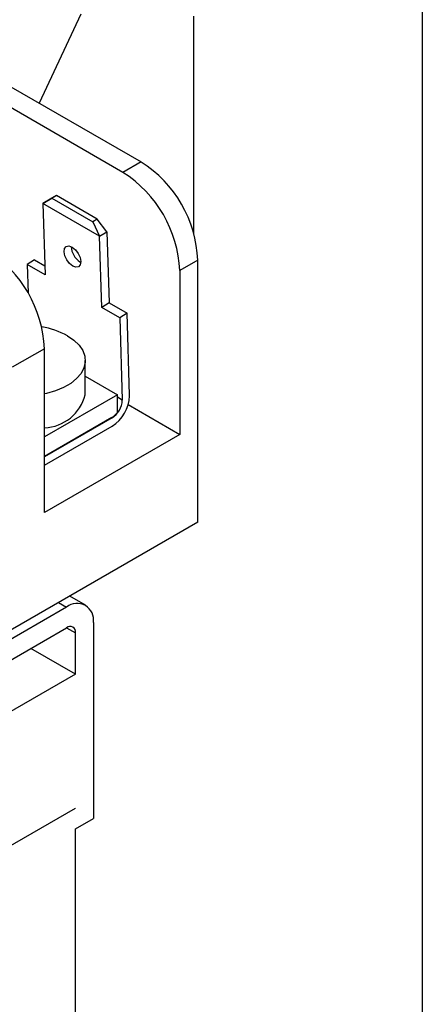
# Model space of a CAD drawing. Header units: millimetres. Extents: x 13 to 546, y 13 to 419.
# Tile 15 of 16: x 514 to 546, y 302 to 380. Entities that reach past the tile are written whole.
import ezdxf

# ---------------------------------------------------------------- set-up
doc = ezdxf.new("R2010")
doc.units = ezdxf.units.MM
doc.header["$LTSCALE"] = 2
doc.linetypes.add('SLD-Solid', pattern=[0])
doc.layers.add('TEXT', color=140, linetype='SLD-Solid', lineweight=25)

msp = doc.modelspace()

# ---------------------------------------------------------------- linework, layer by layer
for p, q in [((519.09, 380.535), (515.794, 373.49)), ((528.035, 363.132), (528.035, 380.38)), ((509.585, 377.074), (523.855, 368.836)), ((522.42, 368.008), (508.15, 376.246)), ((523.855, 368.836), (522.42, 368.008)), ((516.083, 365.55), (516.801, 365.968)), ((516.657, 365.905), (516.083, 365.55)), ((517.153, 366.186), (516.657, 365.905)), ((516.801, 365.968), (517.153, 366.186)), ((516.801, 365.968), (520.033, 364.102)), ((520.386, 364.32), (517.153, 366.186)), ((516.083, 365.55), (516.257, 359.908)), ((520.573, 362.958), (516.083, 365.55)), ((520.386, 364.32), (520.033, 364.102)), ((521.148, 363.312), (520.386, 364.32)), ((520.033, 364.102), (520.573, 362.958)), ((520.573, 362.958), (521.148, 363.312)), ((520.747, 357.316), (520.573, 362.958)), ((521.148, 363.312), (521.321, 357.671)), ((515.412, 361.082), (514.838, 360.728)), ((515.412, 361.082), (516.235, 360.607)), ((528.345, 361.059), (526.91, 360.231)), ((528.345, 340.319), (528.345, 361.059)), ((514.838, 360.728), (514.908, 358.446)), ((516.257, 359.908), (514.838, 360.728)), ((519.015, 360.943), (519.082, 360.908)), ((526.91, 360.231), (526.91, 347.268)), ((521.321, 357.671), (520.747, 357.316)), ((522.166, 356.497), (520.747, 357.316)), ((521.321, 357.671), (522.74, 356.852)), ((522.74, 356.852), (522.166, 356.497)), ((522.166, 356.497), (522.366, 350.007)), ((522.94, 350.362), (522.74, 356.852)), ((516.206, 354.051), (513.659, 352.581)), ((516.206, 341.089), (516.206, 354.051)), ((519.433, 350.41), (519.433, 353.106)), ((519.433, 351.877), (521.98, 350.406)), ((521.98, 350.406), (516.206, 347.072)), ((521.98, 349.009), (521.98, 350.406)), ((521.98, 350.229), (522.366, 350.007)), ((522.366, 350.007), (522.366, 349.975)), ((522.832, 349.622), (526.91, 347.268)), ((521.53, 348.591), (516.206, 345.517)), ((521.558, 348.575), (516.206, 345.485)), ((521.558, 348.575), (521.53, 348.591)), ((516.206, 344.821), (521.558, 347.911)), ((526.91, 347.268), (516.206, 341.089)), ((528.345, 340.319), (488.374, 317.244)), ((517.322, 333.956), (517.959, 333.588)), ((519.458, 333.737), (518.201, 334.463)), ((517.959, 333.588), (499.927, 323.179)), ((520.08, 332.363), (520.08, 316.849)), ((499.927, 321.546), (517.959, 331.955)), ((517.958, 331.955), (518.666, 331.547)), ((518.666, 328.281), (518.666, 331.547)), ((518.666, 328.281), (515.13, 330.322)), ((518.666, 328.281), (499.22, 317.055)), ((499.22, 306.44), (518.666, 317.666)), ((499.22, 306.439), (518.666, 317.665)), ((518.665, 317.665), (518.666, 317.665)), ((518.666, 317.666), (518.666, 317.665)), ((518.666, 316.033), (520.08, 316.849)), ((518.666, 275.205), (518.666, 316.033))]:
    msp.add_line(p, q)
at = {"flags": 128}
for points in [[(518.441, 360.588), (518.185, 360.792), (517.964, 361.08), (517.813, 361.408), (517.753, 361.725), (517.795, 361.984), (517.932, 362.146), (518.142, 362.184), (518.395, 362.095)], [(518.395, 362.095), (518.651, 361.891), (518.871, 361.603), (519.023, 361.275), (519.082, 360.958), (519.041, 360.699), (518.904, 360.537), (518.694, 360.498), (518.441, 360.588)], [(518.02, 355.076), (518.535, 354.725), (518.943, 354.33), (519.232, 353.901), (519.396, 353.451), (519.429, 352.991), (519.33, 352.535), (519.103, 352.094), (518.753, 351.68), (518.29, 351.306), (517.726, 350.98), (517.077, 350.713), (516.361, 350.511), (516.206, 350.478)]]:
    msp.add_lwpolyline(points, dxfattribs=at)
for centre, radius, start, end in [((518.634, 360.637), 9.72, 2.48735, 57.51265), ((517.199, 359.809), 9.72, 2.48713, 57.51287), ((506.495, 353.629), 9.72, 2.48713, 57.51287), ((519.761, 362.167), 1.434, 181.49588, 238.67371), ((515.015, 349.651), 6.202, 61.02435, 80.98679), ((516.05, 351.269), 3.491, 272.56045, 345.76341), ((519.938, 350.443), 3.006, 302.60548, 357.39452), ((521.145, 350.307), 1.796, 359.99225, 1.755), ((520.611, 350.054), 1.757, 302.60548, 357.39452), ((520.733, 349.901), 1.534, 301.32735, 324.4466), ((518.787, 332.573), 1.31, 350.78596, 129.20329), ((518.235, 331.617), 0.437, 350.78596, 129.20329)]:
    msp.add_arc(centre, radius, start, end)
at = {"layer": 'TEXT'}
msp.add_line((546.1, 419.1), (546.1, 12.7), dxfattribs=at)

doc.saveas('drawing.dxf')
